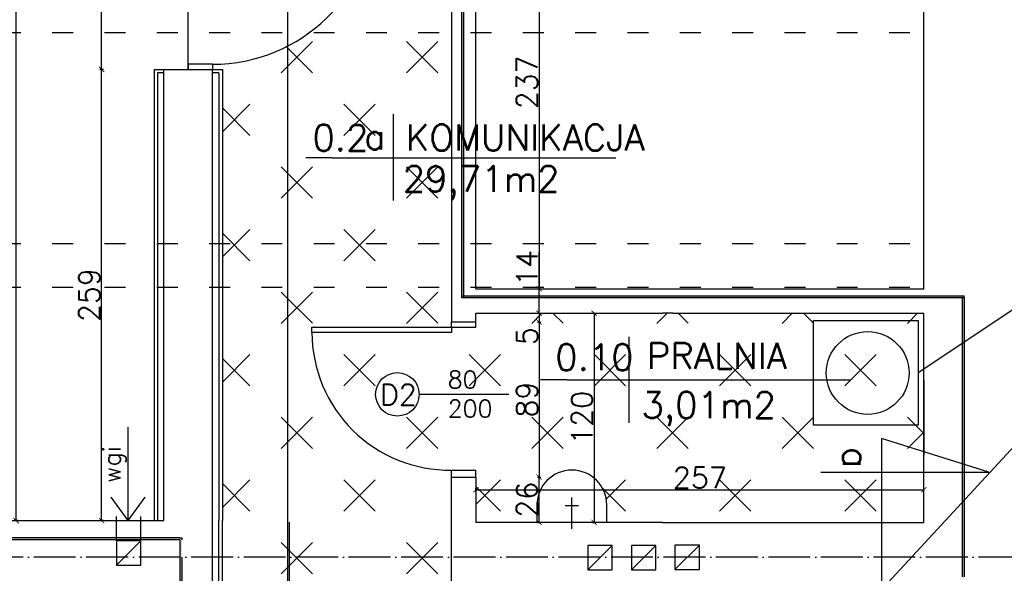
# Model space of a CAD drawing. Header units: millimetres. Extents: x -155361 to 49141, y -33787 to 6941.
# Tile 21 of 44: x -27053 to -26488, y 5267 to 5585. Entities that reach past the tile are written whole.
import ezdxf

# ---------------------------------------------------------------- set-up
doc = ezdxf.new("R2010")
doc.units = ezdxf.units.MM
doc.linetypes.add('ACAD_ISO03W100', pattern=[30, 12, -18])
doc.linetypes.add('ACAD_ISO04W100', pattern=[30, 24, -3, 0, -3])
doc.styles.add('Opisowy', font='txt.shx')
doc.styles.get("Standard").update_dxf_attribs({"font": 'txt.shx'})
doc.dimstyles.new('ISO-25', dxfattribs={"dimtxt": 12, "dimasz": 3, "dimexe": 1, "dimexo": 1, "dimgap": 1, "dimtad": 1, "dimdec": 0, "dimtxsty": 'Opisowy', "dimblk": 'ARCHTICK', "dimcen": 2.5, "dimadec": 0, "dimazin": 0, "dimtfac": 1, "dimtdec": 0, "dimtmove": 0, "dimatfit": 3, "dimldrblk": 'ARCHTICK', "dimfxl": 1, "dimfxlon": 1, "dimarcsym": 0})

# ---------------------------------------------------------------- blocks, each defined once
blk = doc.blocks.new('_ArchTick')
at = {"color": 0, "linetype": 'ByBlock', "const_width": 0.15}
blk.add_lwpolyline([(-0.5, -0.5), (0.5, 0.5)], dxfattribs=at)
blk = doc.blocks.new('*D11590')
at = {"color": 0, "lineweight": -2}
for p, q in [((-27053.62, 6174.41), (-27055.62, 6174.41)), ((-27054.62, 5297.41), (-27054.62, 6174.41)), ((-27053.62, 5297.41), (-27055.62, 5297.41))]:
    blk.add_line(p, q, dxfattribs=at)
at = {"layer": 'Defpoints', "color": 0}
for p in [(-27054.62, 6174.41), (-26969.93, 6174.41), (-26969.93, 5297.41)]:
    blk.add_point(p, dxfattribs=at)
at = {"color": 0, "lineweight": -2, "xscale": 3, "yscale": 3, "zscale": 3}
for p, rotation in [((-27054.62, 6174.41), 90), ((-27054.62, 5297.41), -90.00000000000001)]:
    blk.add_blockref('_ArchTick', p, dxfattribs=dict(at, rotation=rotation))
at = {"color": 0, "insert": (-27061.62, 5735.91), "char_height": 12, "attachment_point": 5, "rotation": 90, "style": 'Opisowy'}
blk.add_mtext('877', dxfattribs=at)
blk = doc.blocks.new('*D11598')
at = {"color": 0, "lineweight": -2}
for p, q in [((-26755.64, 5667.41), (-26753.64, 5667.41)), ((-26754.64, 5667.41), (-26754.64, 5430.41)), ((-26755.64, 5430.41), (-26753.64, 5430.41))]:
    blk.add_line(p, q, dxfattribs=at)
at = {"layer": 'Defpoints', "color": 0}
for p in [(-26790.93, 5667.41), (-26790.93, 5430.41), (-26754.64, 5430.41)]:
    blk.add_point(p, dxfattribs=at)
at = {"color": 0, "lineweight": -2, "xscale": 3, "yscale": 3, "zscale": 3}
for p, rotation in [((-26754.64, 5667.41), 90), ((-26754.64, 5430.41), -90.00000000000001)]:
    blk.add_blockref('_ArchTick', p, dxfattribs=dict(at, rotation=rotation))
at = {"color": 0, "insert": (-26761.64, 5548.91), "char_height": 12, "attachment_point": 5, "rotation": 90, "style": 'Opisowy'}
blk.add_mtext('237', dxfattribs=at)
blk = doc.blocks.new('*D11599')
at = {"color": 0, "lineweight": -2}
for p, q in [((-26754.64, 5430.41), (-26754.64, 5451.41)), ((-26755.64, 5430.41), (-26753.64, 5430.41)), ((-26754.64, 5416.41), (-26754.64, 5430.41)), ((-26755.64, 5416.41), (-26753.64, 5416.41))]:
    blk.add_line(p, q, dxfattribs=at)
at = {"layer": 'Defpoints', "color": 0}
for p in [(-26790.96, 5430.41), (-26754.64, 5430.41), (-26790.96, 5416.41)]:
    blk.add_point(p, dxfattribs=at)
at = {"color": 0, "lineweight": -2, "xscale": 3, "yscale": 3, "zscale": 3}
for p, rotation in [((-26754.64, 5430.41), 90), ((-26754.64, 5416.41), -90.00000000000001)]:
    blk.add_blockref('_ArchTick', p, dxfattribs=dict(at, rotation=rotation))
at = {"color": 0, "insert": (-26761.64, 5442.41), "char_height": 12, "attachment_point": 5, "rotation": 90, "style": 'Opisowy'}
blk.add_mtext('14', dxfattribs=at)
blk = doc.blocks.new('*D11601')
at = {"color": 0, "lineweight": -2}
for p, q in [((-26755.64, 5416.41), (-26753.64, 5416.41)), ((-26754.64, 5416.41), (-26754.64, 5411.3)), ((-26755.64, 5411.3), (-26753.64, 5411.3)), ((-26754.64, 5411.3), (-26754.64, 5398.3))]:
    blk.add_line(p, q, dxfattribs=at)
at = {"layer": 'Defpoints', "color": 0}
for p in [(-26790.96, 5416.41), (-26790.96, 5411.3), (-26754.64, 5411.3)]:
    blk.add_point(p, dxfattribs=at)
at = {"color": 0, "lineweight": -2, "xscale": 3, "yscale": 3, "zscale": 3}
for p, rotation in [((-26754.64, 5416.41), 90), ((-26754.64, 5411.3), -90.00000000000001)]:
    blk.add_blockref('_ArchTick', p, dxfattribs=dict(at, rotation=rotation))
at = {"color": 0, "insert": (-26761.64, 5403.3), "char_height": 12, "attachment_point": 5, "rotation": 90, "style": 'Opisowy'}
blk.add_mtext('5', dxfattribs=at)
blk = doc.blocks.new('*D11602')
at = {"color": 0, "lineweight": -2}
for p, q in [((-26755.64, 5411.3), (-26753.64, 5411.3)), ((-26754.64, 5411.3), (-26754.64, 5322.41)), ((-26755.64, 5322.41), (-26753.64, 5322.41))]:
    blk.add_line(p, q, dxfattribs=at)
at = {"layer": 'Defpoints', "color": 0}
for p in [(-26790.96, 5411.3), (-26790.96, 5322.41), (-26754.64, 5322.41)]:
    blk.add_point(p, dxfattribs=at)
at = {"color": 0, "lineweight": -2, "xscale": 3, "yscale": 3, "zscale": 3}
for p, rotation in [((-26754.64, 5411.3), 90), ((-26754.64, 5322.41), -90.00000000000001)]:
    blk.add_blockref('_ArchTick', p, dxfattribs=dict(at, rotation=rotation))
at = {"color": 0, "insert": (-26761.64, 5366.86), "char_height": 12, "attachment_point": 5, "rotation": 90, "style": 'Opisowy'}
blk.add_mtext('89', dxfattribs=at)
blk = doc.blocks.new('*D11603')
at = {"color": 0, "lineweight": -2}
for p, q in [((-26755.64, 5322.41), (-26753.64, 5322.41)), ((-26754.64, 5296.41), (-26754.64, 5322.41)), ((-26755.64, 5296.41), (-26753.64, 5296.41))]:
    blk.add_line(p, q, dxfattribs=at)
at = {"layer": 'Defpoints', "color": 0}
for p in [(-26790.93, 5322.41), (-26754.64, 5322.41), (-26790.93, 5296.41)]:
    blk.add_point(p, dxfattribs=at)
at = {"color": 0, "lineweight": -2, "xscale": 3, "yscale": 3, "zscale": 3}
for p, rotation in [((-26754.64, 5322.41), 90), ((-26754.64, 5296.41), -90.00000000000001)]:
    blk.add_blockref('_ArchTick', p, dxfattribs=dict(at, rotation=rotation))
at = {"color": 0, "insert": (-26761.64, 5309.41), "char_height": 12, "attachment_point": 5, "rotation": 90, "style": 'Opisowy'}
blk.add_mtext('26', dxfattribs=at)
blk = doc.blocks.new('*D11627')
at = {"color": 0, "lineweight": -2}
for p, q in [((-26897.73, 6764.41), (-26899.73, 6764.41)), ((-26898.73, 5257.41), (-26898.73, 6764.41)), ((-26897.73, 5257.41), (-26899.73, 5257.41))]:
    blk.add_line(p, q, dxfattribs=at)
at = {"layer": 'Defpoints', "color": 0}
for p in [(-26898.73, 6764.41), (-26804.93, 6764.41), (-26804.93, 5257.41)]:
    blk.add_point(p, dxfattribs=at)
at = {"color": 0, "lineweight": -2, "xscale": 3, "yscale": 3, "zscale": 3}
for p, rotation in [((-26898.73, 6764.41), 90), ((-26898.73, 5257.41), -90.00000000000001)]:
    blk.add_blockref('_ArchTick', p, dxfattribs=dict(at, rotation=rotation))
at = {"color": 0, "insert": (-26905.73, 6010.91), "char_height": 12, "attachment_point": 5, "rotation": 90, "style": 'Opisowy'}
blk.add_mtext('1507', dxfattribs=at)
blk = doc.blocks.new('*D11631')
at = {"color": 0, "lineweight": -2}
for p, q in [((-26724.09, 5416.41), (-26722.09, 5416.41)), ((-26723.09, 5416.41), (-26723.09, 5296.41)), ((-26724.09, 5296.41), (-26722.09, 5296.41))]:
    blk.add_line(p, q, dxfattribs=at)
at = {"layer": 'Defpoints', "color": 0}
for p in [(-26790.96, 5416.41), (-26790.96, 5296.41), (-26723.09, 5296.41)]:
    blk.add_point(p, dxfattribs=at)
at = {"color": 0, "lineweight": -2, "xscale": 3, "yscale": 3, "zscale": 3}
for p, rotation in [((-26723.09, 5416.41), 90), ((-26723.09, 5296.41), -90.00000000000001)]:
    blk.add_blockref('_ArchTick', p, dxfattribs=dict(at, rotation=rotation))
at = {"color": 0, "insert": (-26730.09, 5356.41), "char_height": 12, "attachment_point": 5, "rotation": 90, "style": 'Opisowy'}
blk.add_mtext('120', dxfattribs=at)
blk = doc.blocks.new('*D11641')
at = {"color": 0, "lineweight": -2}
for p, q in [((-27004.56, 5556.27), (-27006.56, 5556.27)), ((-27005.56, 5297.41), (-27005.56, 5556.27)), ((-27004.56, 5297.41), (-27006.56, 5297.41))]:
    blk.add_line(p, q, dxfattribs=at)
at = {"layer": 'Defpoints', "color": 0}
for p in [(-27005.56, 5556.27), (-26969.93, 5556.27), (-26969.93, 5297.41)]:
    blk.add_point(p, dxfattribs=at)
at = {"color": 0, "lineweight": -2, "xscale": 3, "yscale": 3, "zscale": 3}
for p, rotation in [((-27005.56, 5556.27), 90), ((-27005.56, 5297.41), -90.00000000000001)]:
    blk.add_blockref('_ArchTick', p, dxfattribs=dict(at, rotation=rotation))
at = {"color": 0, "insert": (-27012.56, 5426.84), "char_height": 12, "attachment_point": 5, "rotation": 90, "style": 'Opisowy'}
blk.add_mtext('259', dxfattribs=at)
blk = doc.blocks.new('*D11642')
at = {"color": 0, "lineweight": -2}
for p, q in [((-27004.56, 5656.27), (-27006.56, 5656.27)), ((-27005.56, 5556.27), (-27005.56, 5656.27)), ((-27004.56, 5556.27), (-27006.56, 5556.27))]:
    blk.add_line(p, q, dxfattribs=at)
at = {"layer": 'Defpoints', "color": 0}
for p in [(-27005.56, 5656.27), (-26969.93, 5656.27), (-26969.93, 5556.27)]:
    blk.add_point(p, dxfattribs=at)
at = {"color": 0, "lineweight": -2, "xscale": 3, "yscale": 3, "zscale": 3}
for p, rotation in [((-27005.56, 5656.27), 90), ((-27005.56, 5556.27), -90.00000000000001)]:
    blk.add_blockref('_ArchTick', p, dxfattribs=dict(at, rotation=rotation))
at = {"color": 0, "insert": (-27012.56, 5606.27), "char_height": 12, "attachment_point": 5, "rotation": 90, "style": 'Opisowy'}
blk.add_mtext('100', dxfattribs=at)
blk = doc.blocks.new('*D11644')
at = {"color": 0, "lineweight": -2}
for p, q in [((-26790.93, 5314.12), (-26790.93, 5316.12)), ((-26790.93, 5315.12), (-26533.93, 5315.12)), ((-26533.93, 5314.12), (-26533.93, 5316.12))]:
    blk.add_line(p, q, dxfattribs=at)
at = {"layer": 'Defpoints', "color": 0}
for p in [(-26533.93, 5315.12), (-26790.93, 5296.41), (-26533.93, 5296.41)]:
    blk.add_point(p, dxfattribs=at)
at = {"color": 0, "lineweight": -2, "xscale": 3, "yscale": 3, "zscale": 3, "rotation": 180}
blk.add_blockref('_ArchTick', (-26790.93, 5315.12), dxfattribs=at)
at = {"color": 0, "lineweight": -2, "xscale": 3, "yscale": 3, "zscale": 3}
blk.add_blockref('_ArchTick', (-26533.93, 5315.12), dxfattribs=at)
at = {"color": 0, "insert": (-26662.43, 5322.12), "char_height": 12, "attachment_point": 5, "style": 'Opisowy'}
blk.add_mtext('257', dxfattribs=at)

msp = doc.modelspace()

# ---------------------------------------------------------------- hatches: boundary and pattern name
h = msp.add_hatch(color=1)
h.paths.add_polyline_path([(-26799.08, 5505.52), (-26798.08, 5505.52), (-26798.08, 5577.41), (-26799.08, 5577.41)])
h.paths.add_polyline_path([(-26798.08, 5602.41), (-26798.08, 5667.41), (-26799.08, 5667.41), (-26799.08, 5602.41)])
h.paths.add_polyline_path([(-26798.08, 5456.41), (-26798.08, 5505.52), (-26799.08, 5505.52), (-26799.08, 5456.41)])
h.paths.add_polyline_path([(-26799.08, 5670.41), (-26798.08, 5670.41), (-26798.08, 5714), (-26799.08, 5714)])
h.paths.add_polyline_path([(-26798.08, 5431.41), (-26798.08, 5456.41), (-26799.08, 5456.41), (-26799.08, 5431.41)])
h.paths.add_polyline_path([(-26799.08, 5723.41), (-26798.08, 5723.41), (-26798.08, 5748.41), (-26799.08, 5748.41)])
h.paths.add_polyline_path([(-26799.08, 5577.41), (-26798.08, 5577.41), (-26798.08, 5602.41), (-26799.08, 5602.41)])
h.paths.add_polyline_path([(-26813.98, 5734.02), (-26813.98, 5694.02), (-26777.32, 5694.02), (-26777.32, 5734.02)], flags=9)
h.paths.add_polyline_path([(-26813.98, 5734.02), (-26813.98, 5694.02), (-26777.32, 5694.02), (-26777.32, 5734.02)], flags=24)
h.paths.add_polyline_path([(-26799.08, 5714), (-26798.08, 5714), (-26798.08, 5723.41), (-26799.08, 5723.41)], flags=0)
h.paths.add_polyline_path([(-26798.08, 5748.41), (-26798.08, 5754.41), (-26799.08, 5754.41), (-26799.08, 5748.41)])
h.paths.add_polyline_path([(-26799.08, 5426.37), (-26798.08, 5426.37), (-26798.08, 5431.41), (-26799.08, 5431.41)])
h.paths.add_polyline_path([(-26799.08, 5754.41), (-26798.08, 5754.41), (-26798.08, 5757.41), (-26799.08, 5757.41)])
h.paths.add_polyline_path([(-26799.08, 5667.41), (-26798.08, 5667.41), (-26798.08, 5670.41), (-26799.08, 5670.41)])
h.paths.add_polyline_path([(-26890.92, 5505.38), (-26890.92, 5479.13), (-26794.67, 5479.13), (-26794.67, 5505.38)], flags=24)
h.paths.add_polyline_path([(-26888.52, 5528.46), (-26888.52, 5505.96), (-26726.02, 5505.96), (-26726.02, 5528.46)], flags=24)
h = msp.add_hatch()
h.set_pattern_fill('CROSS', color=256, scale=2, style=0)
h.set_pattern_definition([(45, (-1326.827, 5769.8), (-35.92102, 35.92102), [25.4, -25.4]), (135, (-1308.87, 5769.8), (-35.92102, -35.92102), [25.4, -25.4])])
h.paths.add_polyline_path([(-26956, 5156.41, 0.425207), (-26874.27, 5235.14), (-26874.27, 5238.14), (-26956, 5238.14), (-26956, 5241.14), (-26941.93, 5241.14), (-26936.33, 5241.14), (-26936.33, 5276.41), (-26804.93, 5276.41), (-26804.93, 5257.41), (-26777.05, 5257.41), (-26712.05, 5257.41), (-26692.93, 5257.41), (-26692.93, 4827.41), (-26651.93, 4827.41), (-26651.93, 4894.41), (-26645.36, 4894.41), (-26645.36, 4827.41), (-26645.36, 4713.41), (-26651.93, 4713.41), (-26651.93, 4732.41), (-26692.93, 4732.41), (-26692.93, 4713.41), (-26941.93, 4713.41), (-26941.93, 4729.41), (-26956, 4729.41), (-26956, 4732.41), (-26872, 4732.41), (-26872, 4735.41, 0.403604), (-26956, 4816.41), (-26956, 4819.41), (-26941.93, 4819.41), (-26941.93, 4827.41), (-26816.93, 4827.41), (-26812.01, 4827.41), (-26810.93, 4827.41), (-26804.93, 4827.41), (-26804.93, 5154.41), (-26810.93, 5154.41), (-26812.01, 5154.41), (-26816.93, 5154.41), (-26956, 5154.41)])
h.paths.add_polyline_path([(-26856.12, 5196.38), (-26840.46, 5180.93), (-26840.46, 5196.38)], flags=16)
h.paths.add_polyline_path([(-26637.7, 4894.41), (-26498.93, 4894.41), (-26493.93, 4894.41, 0.424176), (-26406.93, 4804.41), (-26403.93, 4804.41), (-26403.93, 4894.41), (-26398.93, 4894.41), (-26287.43, 4894.41), (-26282.43, 4894.41), (-26282.43, 4906.41), (-26240.25, 4906.41), (-26205.43, 4906.41), (-26202.43, 4906.41), (-26202.43, 4894.41), (-26197.43, 4894.41), (-26135.93, 4894.41), (-26135.93, 4877.41), (-26046.93, 4877.41), (-26041.93, 4877.41, 0.40263), (-25970.91, 4797.65, 0.273252), (-26015.93, 4721.41), (-26015.93, 4718.41), (-25925.93, 4718.41), (-25925.93, 4713.41), (-25948.93, 4713.41), (-26038.93, 4713.41), (-26099.93, 4713.41), (-26113.24, 4713.41), (-26190.93, 4713.41), (-26245.93, 4713.41), (-26343.93, 4713.41), (-26395.93, 4713.41), (-26489.93, 4713.41), (-26637.7, 4713.41), (-26637.7, 4827.41)])
h.paths.add_polyline_path([(-26270.05, 4809.87), (-26254.39, 4794.42), (-26254.39, 4809.87)], flags=16)
h.paths.add_polyline_path([(-26637.7, 4965.88), (-26637.7, 4971.37), (-26611.19, 4971.37, 0.414214), (-26596.48, 4986.09, -0.081982), (-26596.48, 5022.65, 0.414214), (-26611.19, 5037.37), (-26637.7, 5037.37), (-26637.7, 5042.87), (-26581.92, 5042.86), (-26581.92, 5044.36), (-26581.92, 5045.86), (-26637.7, 5045.87), (-26637.7, 5093.92), (-26561.93, 5093.92), (-26561.93, 5183.92), (-26507.96, 5183.92), (-26507.96, 5109.11), (-26507.96, 5104.11), (-26506.43, 5104.11), (-26504.9, 5104.11), (-26504.9, 5109.11), (-26504.9, 5183.92), (-26486.6, 5183.92), (-26486.61, 5150.9), (-26486.61, 5130.9, 1), (-26450.61, 5130.9), (-26450.61, 5150.99), (-26450.6, 5183.92), (-26432.47, 5183.92), (-26432.47, 5109.2), (-26432.47, 5104.2), (-26430.93, 5104.2), (-26429.4, 5104.2), (-26429.4, 5109.2), (-26429.4, 5183.92), (-26388.93, 5183.92), (-26388.93, 4906.41), (-26398.93, 4906.41), (-26403.93, 4906.41), (-26403.93, 4894.41), (-26406.93, 4894.41), (-26406.93, 4804.41, -0.424176), (-26493.93, 4894.41), (-26493.93, 4906.41), (-26498.93, 4906.41), (-26501.96, 4906.41), (-26501.93, 4956.41), (-26551.93, 4956.41), (-26551.93, 4906.41), (-26637.7, 4906.41), (-26637.7, 4962.88), (-26581.92, 4962.87), (-26581.92, 4964.37), (-26581.92, 4965.87)])
h.paths.add_polyline_path([(-26436.4, 4943.99, -0.41467), (-26449.44, 4930.96, -2.411557)], flags=16)
h.paths.add_polyline_path([(-26884.93, 5405.41), (-26804.93, 5405.41), (-26804.93, 5408.41), (-26790.96, 5408.41), (-26790.96, 5411.3), (-26790.96, 5416.41), (-26683.93, 5416.41), (-26677.93, 5416.41), (-26533.93, 5416.41), (-26533.93, 5296.41), (-26677.93, 5296.41), (-26683.93, 5296.41), (-26715.83, 5296.41), (-26715.83, 5306.41, 1), (-26755.83, 5306.41), (-26755.83, 5296.41), (-26790.93, 5296.41), (-26790.93, 5322.41), (-26790.93, 5326.41), (-26804.93, 5326.41, -0.417903)])
h.paths.add_polyline_path([(-26823.49, 5369.88, -880.138921), (-26823.49, 5369.93, -0.001136)], flags=16)
h.paths.add_polyline_path([(-26804.93, 5276.41), (-26804.93, 5326.41, -0.417903), (-26884.93, 5405.41), (-26884.93, 5408.41), (-26804.93, 5408.41), (-26804.93, 5411.41), (-26804.93, 5431.41), (-26936.33, 5431.41), (-26936.33, 5297.41), (-26936.33, 5276.41)])
h.paths.add_polyline_path([(-26804.93, 5456.41), (-26804.93, 5577.41), (-26886.4, 5577.41, -0.159236), (-26941.93, 5559.27), (-26941.93, 5556.27), (-26936.33, 5556.27), (-26936.33, 5456.41)])
h.paths.add_polyline_path([(-26936.33, 5656.27), (-26941.93, 5656.27), (-26941.93, 5653.27), (-26847.93, 5653.27), (-26847.93, 5650.27, -0.135694), (-26862.85, 5602.41), (-26804.93, 5602.41), (-26804.93, 5667.41), (-26804.93, 5670.41, -0.324312), (-26883.94, 5723.41), (-26936.33, 5723.41)])
h.paths.add_polyline_path([(-26955.9, 5605.59), (-26955.86, 5653.27), (-26941.93, 5653.27), (-26941.93, 5650.27), (-26847.93, 5650.27, -0.135694), (-26862.85, 5602.41), (-26911.26, 5602.41, 0.056797), (-26910.98, 5604.83, 0.965246), (-26932.43, 5605.59)])
h.paths.add_polyline_path([(-26936.33, 5431.41), (-26804.93, 5431.41), (-26804.93, 5456.41), (-26936.33, 5456.41)])
h.paths.add_polyline_path([(-26955.92, 5577.41), (-26955.9, 5602.41), (-26932.18, 5602.41, 0.795396), (-26911.26, 5602.41), (-26862.85, 5602.41, -0.092069), (-26886.4, 5577.41)])
h.paths.add_polyline_path([(-26804.93, 5577.41), (-26804.93, 5602.41), (-26862.85, 5602.41, -0.092069), (-26886.4, 5577.41)])
h.paths.add_polyline_path([(-26218.9, 4874.07), (-26218.9, 4856.07), (-26184.9, 4856.07), (-26184.9, 4874.07)], flags=8)
h.paths.add_polyline_path([(-26156.43, 4757.69), (-26156.43, 4739.69), (-26134.43, 4739.69), (-26134.43, 4757.69)], flags=8)
h.paths.add_polyline_path([(-26179.35, 4876.41), (-26161.35, 4876.41), (-26161.35, 4902.41), (-26179.35, 4902.41)], flags=24)
h.paths.add_polyline_path([(-26890.43, 5676.25), (-26890.43, 5658.25), (-26856.43, 5658.25), (-26856.43, 5676.25)], flags=24)
h.paths.add_polyline_path([(-26328.88, 4874.07), (-26328.88, 4856.07), (-26302.88, 4856.07), (-26302.88, 4874.07)], flags=8)
h.paths.add_polyline_path([(-26763.9, 4874.07), (-26763.9, 4856.07), (-26733.9, 4856.07), (-26733.9, 4874.07)], flags=8)
h.paths.add_polyline_path([(-26526.88, 4874.07), (-26526.88, 4856.07), (-26488.88, 4856.07), (-26488.88, 4874.07)], flags=24)
h.paths.add_polyline_path([(-26272.53, 4832.95), (-26272.53, 4810.45), (-26255.03, 4810.45), (-26255.03, 4832.95)], flags=8)
h.paths.add_polyline_path([(-26858.6, 5219.46), (-26858.6, 5196.96), (-26841.1, 5196.96), (-26841.1, 5219.46)], flags=8)
h.paths.add_polyline_path([(-26813.74, 5390.03), (-26813.74, 5350.03), (-26777.08, 5350.03), (-26777.08, 5390.03)], flags=8)
h.paths.add_polyline_path([(-26770.64, 5396.3), (-26752.64, 5396.3), (-26752.64, 5410.3), (-26770.64, 5410.3)], flags=8)
h.paths.add_polyline_path([(-26770.64, 4711.91), (-26752.64, 4711.91), (-26752.64, 4733.91), (-26770.64, 4733.91)], flags=24)
h.paths.add_polyline_path([(-26770.64, 5296.41), (-26752.64, 5296.41), (-26752.64, 5322.41), (-26770.64, 5322.41)], flags=24)
h.paths.add_polyline_path([(-26770.64, 4766.91), (-26752.64, 4766.91), (-26752.64, 4792.91), (-26770.64, 4792.91)], flags=8)
h.paths.add_polyline_path([(-26770.64, 5353.86), (-26752.64, 5353.86), (-26752.64, 5379.86), (-26770.64, 5379.86)], flags=8)
h.paths.add_polyline_path([(-26770.64, 5024.41), (-26752.64, 5024.41), (-26752.64, 5060.41), (-26770.64, 5060.41)], flags=8)
h.paths.add_polyline_path([(-26836.43, 4759), (-26836.43, 4741), (-26798.43, 4741), (-26798.43, 4759)], flags=8)
h.paths.add_polyline_path([(-26231.43, 4757.69), (-26231.43, 4739.69), (-26205.43, 4739.69), (-26205.43, 4757.69)], flags=8)
h.paths.add_polyline_path([(-26382.93, 4757.69), (-26382.93, 4739.69), (-26356.93, 4739.69), (-26356.93, 4757.69)], flags=8)
h.paths.add_polyline_path([(-26587.93, 4757.69), (-26587.93, 4739.69), (-26553.93, 4739.69), (-26553.93, 4757.69)], flags=8)
h.paths.add_polyline_path([(-26307.93, 4757.69), (-26307.93, 4739.69), (-26281.93, 4739.69), (-26281.93, 4757.69)], flags=8)
h.paths.add_polyline_path([(-26455.93, 4757.69), (-26455.93, 4739.69), (-26429.93, 4739.69), (-26429.93, 4757.69)], flags=8)
h.paths.add_polyline_path([(-26848.93, 5378.73), (-26848.93, 5360.73), (-26822.93, 5360.73), (-26822.93, 5378.73)], flags=8)
h.paths.add_polyline_path([(-26080.43, 4757.69), (-26080.43, 4739.69), (-26058.43, 4739.69), (-26058.43, 4757.69)], flags=8)
h.paths.add_polyline_path([(-26529.72, 4806.12), (-26529.72, 4783.62), (-26494.72, 4783.62), (-26494.72, 4806.12)], flags=8)
h.paths.add_polyline_path([(-26476.17, 4806.26), (-26476.17, 4783.76), (-26313.67, 4783.76), (-26313.67, 4806.26)], flags=8)
h.paths.add_polyline_path([(-26179.35, 4778.41), (-26161.35, 4778.41), (-26161.35, 4812.41), (-26179.35, 4812.41)], flags=8)
h.paths.add_polyline_path([(-26858.76, 5529.08), (-26858.76, 5506.58), (-26841.26, 5506.58), (-26841.26, 5529.08)], flags=24)
h.paths.add_polyline_path([(-26037.68, 4762.41), (-26019.68, 4762.41), (-26019.68, 4794.41), (-26037.68, 4794.41)], flags=8)
h.paths.add_polyline_path([(-26763.93, 5188.71), (-26763.93, 5170.71), (-26733.93, 5170.71), (-26733.93, 5188.71)], flags=8)
h.paths.add_polyline_path([(-26476.7, 4781.85), (-26476.7, 4755.6), (-26380.45, 4755.6), (-26380.45, 4781.85)], flags=8)
h.paths.add_polyline_path([(-26888.43, 5528.32), (-26888.43, 5505.82), (-26853.43, 5505.82), (-26853.43, 5528.32)], flags=24)
h.paths.add_polyline_path([(-26834.88, 5528.46), (-26834.88, 5505.96), (-26672.38, 5505.96), (-26672.38, 5528.46)], flags=24)
h.paths.add_polyline_path([(-26890.43, 5188.71), (-26890.43, 5170.71), (-26856.43, 5170.71), (-26856.43, 5188.71)], flags=8)
h.paths.add_polyline_path([(-26496.25, 4806.17), (-26496.25, 4783.67), (-26478.75, 4783.67), (-26478.75, 4806.17)], flags=8)
h.paths.add_polyline_path([(-26749.15, 5402.44), (-26749.15, 5379.94), (-26706.65, 5379.94), (-26706.65, 5402.44)], flags=8)
h.paths.add_polyline_path([(-26837.28, 5505.38), (-26837.28, 5479.13), (-26741.03, 5479.13), (-26741.03, 5505.38)], flags=24)
h.paths.add_polyline_path([(-26739.09, 5340.41), (-26721.09, 5340.41), (-26721.09, 5372.41), (-26739.09, 5372.41)], flags=8)
h.paths.add_polyline_path([(-26700.29, 5375.61), (-26700.29, 5349.36), (-26621.54, 5349.36), (-26621.54, 5375.61)], flags=8)
h.paths.add_polyline_path([(-26972.97, 5625.79), (-26972.97, 5585.79), (-26936.3, 5585.79), (-26936.3, 5625.79)], flags=24)
h.paths.add_polyline_path([(-26260.2, 4890.72), (-26220.2, 4890.72), (-26220.2, 4927.38), (-26260.2, 4927.38)], flags=24)
h.paths.add_polyline_path([(-26681.43, 5331.12), (-26681.43, 5313.12), (-26643.43, 5313.12), (-26643.43, 5331.12)], flags=8)
h.paths.add_polyline_path([(-26469.14, 4886.03), (-26429.14, 4886.03), (-26429.14, 4922.7), (-26469.14, 4922.7)], flags=8)
h.paths.add_polyline_path([(-26556.57, 5088.39), (-26556.57, 5065.89), (-26511.57, 5065.89), (-26511.57, 5088.39)], flags=8)
h.paths.add_polyline_path([(-26462.28, 4953.12), (-26462.28, 4935.12), (-26436.28, 4935.12), (-26436.28, 4953.12)], flags=8)
h.paths.add_polyline_path([(-26539.43, 4985.19), (-26539.43, 4967.19), (-26501.43, 4967.19), (-26501.43, 4985.19)], flags=8)
h.paths.add_polyline_path([(-26492.46, 5088.55), (-26492.46, 5066.05), (-26454.96, 5066.05), (-26454.96, 5088.55)], flags=8)
h.paths.add_polyline_path([(-26510.87, 5064.32), (-26510.87, 5038.07), (-26429.62, 5038.07), (-26429.62, 5064.32)], flags=8)
h.paths.add_polyline_path([(-26587.1, 5025.95), (-26569.1, 5025.95), (-26569.1, 5063.95), (-26587.1, 5063.95)], flags=24)
h.paths.add_polyline_path([(-26696.69, 5403.18), (-26696.69, 5380.68), (-26594.19, 5380.68), (-26594.19, 5403.18)], flags=8)
h.paths.add_polyline_path([(-26541.67, 5030.04), (-26541.67, 5000.04), (-26426.67, 5000.04), (-26426.67, 5030.04)], flags=8)
h.paths.add_polyline_path([(-26546.45, 4847.16), (-26546.45, 4817.16), (-26431.45, 4817.16), (-26431.45, 4847.16)], flags=24)
h.paths.add_polyline_path([(-26104.43, 4874.07), (-26104.43, 4856.07), (-26078.43, 4856.07), (-26078.43, 4874.07)], flags=8)
h.paths.add_polyline_path([(-26838.46, 5217.64), (-26838.46, 5195.14), (-26793.46, 5195.14), (-26793.46, 5217.64)], flags=8)
h.paths.add_polyline_path([(-26252.39, 4831.13), (-26252.39, 4808.63), (-26207.39, 4808.63), (-26207.39, 4831.13)], flags=8)
for points in [[(-26799.08, 5425.37), (-26511.91, 5425.37), (-26510.91, 5425.37), (-26510.91, 5426.37), (-26799.08, 5426.37)], [(-27406.85, 5287.49), (-26960.65, 5287.49), (-26959.65, 5287.49), (-26959.65, 5286.49), (-26960.65, 5286.49), (-27406.85, 5286.49)], [(-26959.65, 5276.41), (-26959.65, 5286.49), (-26960.65, 5286.49), (-26960.65, 5276.41)]]:
    msp.add_hatch(color=1).paths.add_polyline_path(points)
h = msp.add_hatch(color=1)
h.paths.add_polyline_path([(-26510.91, 5276.41), (-26510.91, 5387.98), (-26511.91, 5387.98), (-26511.91, 5276.41)])
h.paths.add_polyline_path([(-26511.91, 5387.98), (-26510.91, 5387.98), (-26510.91, 5425.37), (-26511.91, 5425.37)])
h.paths.add_polyline_path([(-26511.91, 5265.17), (-26511.91, 5264.17), (-26510.91, 5264.17), (-26510.91, 5265.17), (-26510.91, 5276.41), (-26511.91, 5276.41)])
h = msp.add_hatch(color=1)
h.paths.add_polyline_path([(-26960.65, 5156.41), (-26959.65, 5156.41), (-26959.65, 5204.56), (-26960.65, 5204.56)])
h.paths.add_polyline_path([(-26960.65, 5241.14), (-26959.65, 5241.14), (-26959.65, 5276.41), (-26960.65, 5276.41)])
h.paths.add_polyline_path([(-26959.65, 5204.56), (-26959.65, 5238.14), (-26960.65, 5238.14), (-26960.65, 5204.56)])
h.paths.add_polyline_path([(-26960.65, 5153.41), (-26959.65, 5153.41), (-26959.65, 5156.41), (-26960.65, 5156.41)])
h.paths.add_polyline_path([(-26960.65, 5238.14), (-26959.65, 5238.14), (-26959.65, 5241.14), (-26960.65, 5241.14)])
h.paths.add_polyline_path([(-26968.93, 5188.71), (-26968.93, 5170.71), (-26942.93, 5170.71), (-26942.93, 5188.71)], flags=24)
h.paths.add_polyline_path([(-26975.24, 5224.65), (-26975.24, 5184.65), (-26938.57, 5184.65), (-26938.57, 5224.65)], flags=24)
h.paths.add_polyline_path([(-26975.24, 5224.65), (-26975.24, 5184.65), (-26938.57, 5184.65), (-26938.57, 5224.65)], flags=24)

# ---------------------------------------------------------------- linework, layer by layer
at = {"color": 1}
for p, q in [((-26799.08, 6778.96), (-26799.08, 5425.37)), ((-26798.08, 6778.96), (-26798.08, 5425.37)), ((-26799.08, 5426.37), (-26510.91, 5426.37)), ((-26799.08, 5425.37), (-26510.91, 5425.37)), ((-26511.91, 5425.37), (-26511.91, 5265.17)), ((-26510.91, 5425.37), (-26510.91, 5426.37)), ((-26510.91, 5425.37), (-26510.91, 5265.17)), ((-26960.65, 5287.49), (-27406.85, 5287.49)), ((-26960.65, 5286.49), (-27406.85, 5286.49)), ((-26960.65, 5287.49), (-26959.65, 5287.49)), ((-26960.65, 5286.49), (-26960.65, 5153.41)), ((-26959.65, 5287.49), (-26959.65, 5286.49)), ((-26959.65, 5276.41), (-26959.65, 5153.41))]:
    msp.add_line(p, q, dxfattribs=at)
for p, q in [((-26533.93, 5430.41), (-26533.93, 5911.41)), ((-26804.93, 5667.41), (-26804.93, 5411.3)), ((-26790.93, 5430.41), (-26790.93, 5667.41)), ((-26955.93, 5556.27), (-26955.86, 5654.77)), ((-26941.93, 5559.27), (-26955.86, 5559.27)), ((-26955.86, 5559.27), (-26955.86, 5556.27)), ((-26941.93, 5559.27), (-26941.93, 5556.27)), ((-26975.53, 5556.27), (-26969.93, 5556.27)), ((-26975.53, 5556.27), (-26975.53, 5297.41)), ((-26969.93, 5554.27), (-26973.53, 5554.27)), ((-26973.53, 5554.27), (-26973.53, 5297.41)), ((-26969.93, 5556.27), (-26941.93, 5556.27)), ((-26969.93, 5297.41), (-26969.93, 5556.27)), ((-26941.93, 5241.14), (-26941.93, 5556.27)), ((-26941.93, 5556.27), (-26936.33, 5556.27)), ((-26938.33, 5554.27), (-26941.93, 5554.27)), ((-26938.33, 5554.27), (-26938.33, 5297.41)), ((-26936.33, 5556.27), (-26936.33, 5297.41)), ((-26838.43, 5530.56), (-26838.43, 5481.19)), ((-26873.38, 5505.52), (-26888.49, 5505.52)), ((-26873.38, 5505.52), (-26710.58, 5505.52)), ((-26764.22, 5505.52), (-26720.36, 5505.52)), ((-26790.93, 5430.41), (-26533.93, 5430.41)), ((-26470.65, 5426.63), (-26537.3, 5382.27)), ((-26790.96, 5416.41), (-26683.93, 5416.41)), ((-26790.96, 5411.3), (-26790.96, 5416.41)), ((-26677.93, 5416.41), (-26683.93, 5416.41)), ((-26677.93, 5416.41), (-26533.93, 5416.41)), ((-26533.93, 5296.41), (-26533.93, 5416.41)), ((-26804.93, 5408.41), (-26804.93, 5411.41)), ((-26790.96, 5411.3), (-26804.93, 5411.3)), ((-26790.96, 5408.41), (-26790.96, 5411.3)), ((-26597.3, 5412.27), (-26537.3, 5412.27)), ((-26597.3, 5352.27), (-26597.3, 5412.27)), ((-26537.3, 5412.27), (-26537.3, 5352.27)), ((-26884.93, 5405.41), (-26884.93, 5408.41)), ((-26884.93, 5408.41), (-26804.93, 5408.41)), ((-26804.93, 5405.41), (-26884.93, 5405.41)), ((-26804.96, 5408.41), (-26790.96, 5408.41)), ((-26804.93, 5408.41), (-26804.93, 5405.41)), ((-26703.15, 5402.82), (-26703.15, 5353.45)), ((-26738.76, 5378.15), (-26753.87, 5378.15)), ((-26738.76, 5378.15), (-26575.96, 5378.15)), ((-26533.93, 5377.88), (-26533.93, 5334.95)), ((-26823.5, 5369.93), (-26772.06, 5369.93)), ((-26468.99, 5354.53), (-26573.01, 5241.87)), ((-26990.39, 5297.41), (-26990.39, 5351.02)), ((-26537.3, 5352.27), (-26597.3, 5352.27)), ((-26558.26, 5344.48), (-26558.26, 5199.47)), ((-26496.68, 5325.32), (-26558.26, 5344.48)), ((-26804.93, 5257.41), (-26804.93, 5326.41)), ((-26804.93, 5326.41), (-26790.93, 5326.41)), ((-26790.93, 5322.41), (-26790.93, 5326.41)), ((-26804.93, 5322.41), (-26790.93, 5322.41)), ((-26790.93, 5322.41), (-26790.93, 5296.41)), ((-26593.1, 5325.32), (-26496.68, 5325.32)), ((-26990.39, 5297.41), (-27000.2, 5310.95)), ((-26990.39, 5297.41), (-26980.57, 5310.95)), ((-26735.83, 5292.74), (-26735.83, 5310.63)), ((-26755.83, 5296.41), (-26755.83, 5306.41)), ((-26739.6, 5306.14), (-26732.02, 5306.14)), ((-26715.83, 5296.41), (-26715.83, 5306.41)), ((-26997.06, 5285.89), (-26997.06, 5299.83)), ((-26983.06, 5285.89), (-26983.06, 5299.83)), ((-27393.93, 5297.41), (-26969.93, 5297.41)), ((-26938.33, 5243.14), (-26938.33, 5297.41)), ((-26936.33, 5241.14), (-26936.33, 5297.41)), ((-26898.05, 5296.55), (-26898.05, 5257.55)), ((-26683.93, 5296.41), (-26790.93, 5296.41)), ((-26683.93, 5296.41), (-26677.93, 5296.41)), ((-26677.93, 5296.41), (-26533.93, 5296.41)), ((-26676.93, 5296.41), (-26662.93, 5296.41)), ((-26662.93, 5296.41), (-26533.93, 5296.41)), ((-26997.06, 5285.89), (-26997.06, 5271.89)), ((-26997.06, 5271.89), (-26983.06, 5285.89)), ((-26997.06, 5285.89), (-26997.06, 5271.89)), ((-26997.06, 5271.89), (-26983.06, 5285.89)), ((-26997.06, 5285.89), (-26997.06, 5271.89)), ((-26983.06, 5285.89), (-26997.06, 5285.89)), ((-26997.06, 5271.89), (-26983.06, 5285.89)), ((-26983.06, 5271.89), (-26983.06, 5285.89)), ((-26983.06, 5271.89), (-26983.06, 5285.89)), ((-26983.06, 5271.89), (-26983.06, 5285.89)), ((-26726.73, 5283.21), (-26726.73, 5269.21)), ((-26712.73, 5283.21), (-26726.73, 5283.21)), ((-26726.73, 5269.21), (-26712.73, 5283.21)), ((-26712.73, 5269.21), (-26712.73, 5283.21)), ((-26701.73, 5283.21), (-26701.73, 5269.21)), ((-26687.73, 5283.21), (-26701.73, 5283.21)), ((-26701.73, 5269.21), (-26687.73, 5283.21)), ((-26687.73, 5269.21), (-26687.73, 5283.21)), ((-26676.73, 5283.41), (-26676.73, 5269.41)), ((-26662.73, 5283.41), (-26676.73, 5283.41)), ((-26676.73, 5269.41), (-26662.73, 5283.41)), ((-26662.73, 5269.41), (-26662.73, 5283.41)), ((-26997.06, 5271.89), (-26983.06, 5271.89)), ((-26676.73, 5269.41), (-26662.73, 5269.41)), ((-26726.73, 5269.21), (-26712.73, 5269.21)), ((-26701.73, 5269.21), (-26687.73, 5269.21))]:
    msp.add_line(p, q)
at = {"linetype": 'ACAD_ISO03W100'}
for p, q in [((-27393.93, 5577.41), (-26533.93, 5577.41)), ((-27393.93, 5456.41), (-26533.93, 5456.41)), ((-27393.93, 5431.41), (-26533.93, 5431.41))]:
    msp.add_line(p, q, dxfattribs=at)
at = {"linetype": 'ACAD_ISO04W100'}
msp.add_line((-25786.39, 5276.41), (-27531, 5276.41), dxfattribs=at)
for centre, radius in [((-26566.16, 5382.15), 23.74), ((-26835.95, 5369.88), 12.46)]:
    msp.add_circle(centre, radius)
for centre, radius, start, end in [((-26941.93, 5653.32), 94.05, 270, 358.1419), ((-26805.92, 5405.41), 79.01, 180, 270.7207), ((-26735.83, 5306.41), 20, 0, 180)]:
    msp.add_arc(centre, radius, start, end)

# ---------------------------------------------------------------- texts
at = {"attachment_point": 1}
for s, insert, char_height, width in [('0.2', (-26884.68, 5524.57), 15, 2.5713), ('KOMUNIKACJA', (-26831.13, 5524.71), 15, 5.1426), ('a', (-26855.01, 5525.33), 15, 4.7205), ('29,71m2', (-26832.9, 5501), 15, 8.6882), ('PRALNIA', (-26692.94, 5399.43), 15, 10.9964), ('0.10', (-26745.4, 5398.69), 15, 5.0616), ('80\\P200', (-26807.08, 5383.36), 10, 1.5497), ('D2', (-26845.93, 5375.73), 12, 1.6302), ('3,01m2', (-26695.92, 5371.24), 15, 7.4338)]:
    msp.add_mtext(s, dxfattribs=dict(at, insert=insert, char_height=char_height, width=width))
for s, insert, char_height, width, rotation in [('wgi', (-27004.78, 5319.06), 10, 2.0272, 90), ('a', (-26565.34, 5339.57), 15, 14.2991, 270)]:
    msp.add_mtext(s, dxfattribs=dict(at, insert=insert, char_height=char_height, width=width, rotation=rotation))

# ---------------------------------------------------------------- dimensions: what is measured, and where the dimension line sits
for base, p1, p2, picture, middle in [((-26898.73, 6764.41), (-26804.93, 5257.41), (-26804.93, 6764.41), '*D11627', (-26905.73, 6010.91)), ((-27054.62, 6174.41), (-26969.93, 5297.41), (-26969.93, 6174.41), '*D11590', (-27061.62, 5735.91)), ((-26754.64, 5430.41), (-26790.93, 5667.41), (-26790.93, 5430.41), '*D11598', (-26761.64, 5548.91)), ((-27005.56, 5656.27), (-26969.93, 5556.27), (-26969.93, 5656.27), '*D11642', (-27012.56, 5606.27)), ((-27005.56, 5556.27), (-26969.93, 5297.41), (-26969.93, 5556.27), '*D11641', (-27012.56, 5426.84)), ((-26754.64, 5430.41), (-26790.96, 5416.41), (-26790.96, 5430.41), '*D11599', (-26761.64, 5442.41)), ((-26754.64, 5411.3), (-26790.96, 5416.41), (-26790.96, 5411.3), '*D11601', (-26761.64, 5403.3)), ((-26723.09, 5296.41), (-26790.96, 5416.41), (-26790.96, 5296.41), '*D11631', (-26730.09, 5356.41)), ((-26754.64, 5322.41), (-26790.96, 5411.3), (-26790.96, 5322.41), '*D11602', (-26761.64, 5366.86)), ((-26754.64, 5322.41), (-26790.93, 5296.41), (-26790.93, 5322.41), '*D11603', (-26761.64, 5309.41))]:
    dim = msp.add_linear_dim(base=base, p1=p1, p2=p2, angle=90, dimstyle='ISO-25', override={"dimzin": 1})
    dim.commit()
    dim.dimension.update_dxf_attribs({"geometry": picture, "text_midpoint": middle})
dim = msp.add_linear_dim(base=(-26533.93, 5315.12), p1=(-26790.93, 5296.41), p2=(-26533.93, 5296.41), dimstyle='ISO-25', override={"dimzin": 1})
dim.commit()
dim.dimension.update_dxf_attribs({"geometry": '*D11644', "text_midpoint": (-26662.43, 5322.12)})

doc.saveas('drawing.dxf')
